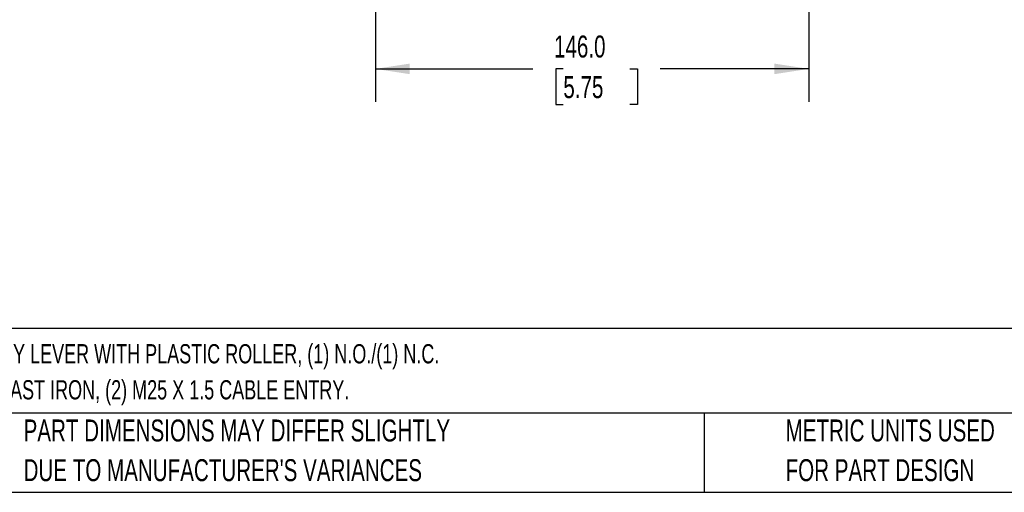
# Model space of a CAD drawing. Header units: millimetres. Extents: x 22 to 956, y 22 to 733.
# Tile 2 of 9: x 192 to 523, y 22 to 182. Entities that reach past the tile are written whole.
import ezdxf

# ---------------------------------------------------------------- set-up
doc = ezdxf.new("R2010")
doc.units = ezdxf.units.MM
doc.header["$LTSCALE"] = 3.5
doc.layers.add('DIMENSIONS', color=140, linetype='Continuous', lineweight=25)
doc.layers.add('TEXT', color=140, linetype='Continuous', lineweight=25)
doc.styles.add('SLDTEXTSTYLE0', font='TXT', dxfattribs={"width": 0.7})
doc.dimstyles.new('SLDDIMSTYLE2', dxfattribs={"dimtxt": 7.553027, "dimasz": 11.557, "dimexe": 0, "dimexo": 0.0625, "dimgap": 1.888257, "dimtad": 0, "dimtih": 1, "dimtoh": 1, "dimrnd": 1e-09, "dimzin": 4, "dimdsep": 46, "dimtxsty": 'SLDTEXTSTYLE0', "dimsah": 1, "dimcen": 0.09, "dimadec": 0, "dimazin": 1, "dimtfac": 1, "dimtofl": 0, "dimtmove": 0, "dimatfit": 3, "dimfxl": 0, "dimfrac": 2, "dimtolj": 1, "dimtzin": 12, "dimarcsym": 0})

# ---------------------------------------------------------------- blocks, each defined once
blk = doc.blocks.new('_D_4')
at = {"layer": 'DIMENSIONS'}
for p, q in [((311.48, 377.03), (311.48, 153.86)), ((457.48, 377.03), (457.48, 153.86)), ((311.48, 164.97), (364.54, 164.97)), ((374.78, 164.97), (372.24, 164.97)), ((372.24, 164.97), (372.24, 152.97)), ((397.22, 164.97), (399.76, 164.97)), ((399.76, 164.97), (399.76, 152.97)), ((457.48, 164.97), (407.46, 164.97)), ((372.24, 152.97), (374.78, 152.97)), ((399.76, 152.97), (397.22, 152.97))]:
    blk.add_line(p, q, dxfattribs=at)
for points in [[(311.48, 164.97), (323.04, 163.19), (323.04, 166.75)], [(457.48, 164.97), (445.93, 166.75), (445.93, 163.19)]]:
    blk.add_solid(points, dxfattribs=at)
at = {"layer": 'DIMENSIONS', "char_height": 7.408, "attachment_point": 1, "style": 'SLDTEXTSTYLE0'}
for s, insert in [('146.0', (371.64, 176.21)), ('5.75', (374.78, 162.52))]:
    blk.add_mtext(s, dxfattribs=dict(at, insert=insert))

msp = doc.modelspace()

# ---------------------------------------------------------------- linework, layer by layer
at = {"layer": 'TEXT'}
for p, q in [((955.675, 77.441), (22.225, 77.441)), ((955.675, 48.895), (22.225, 48.895)), ((422.263, 48.895), (422.263, 22.225)), ((22.225, 22.225), (955.675, 22.225))]:
    msp.add_line(p, q, dxfattribs=at)

# ---------------------------------------------------------------- texts
at = {"layer": 'TEXT', "attachment_point": 1, "style": 'SLDTEXTSTYLE0'}
for s, insert, char_height in [('SCHMERSAL HEAVY DUTY LIMIT SWITCH, SIDE ROTARY LEVER WITH PLASTIC ROLLER, (1) N.O./(1) N.C.', (27.88, 72.171), 6.48229), ('CONTACT(S), SNAP ACTION, 122MM HOLE SPACING, CAST IRON, (2) M25 X 1.5 CABLE ENTRY.', (27.88, 60.028), 6.48229), ('PART DIMENSIONS MAY DIFFER SLIGHTLY', (192.917, 46.774), 7.40833), ('METRIC UNITS USED', (449.674, 46.774), 7.40833), ("DUE TO MANUFACTURER'S VARIANCES", (192.917, 33.396), 7.40833), ('FOR PART DESIGN', (449.674, 33.396), 7.40833)]:
    msp.add_mtext(s, dxfattribs=dict(at, insert=insert, char_height=char_height))

# ---------------------------------------------------------------- dimensions: what is measured, and where the dimension line sits
at = {"layer": 'DIMENSIONS'}
dim = msp.add_linear_dim(base=(457.484, 164.972), p1=(311.484, 381.472), p2=(457.484, 381.472), dimstyle='SLDDIMSTYLE2', dxfattribs=at)
dim.commit()
dim.dimension.update_dxf_attribs({"geometry": '_D_4', "text_midpoint": (386.001, 164.972), "dimtype": 160})

doc.saveas('drawing.dxf')
